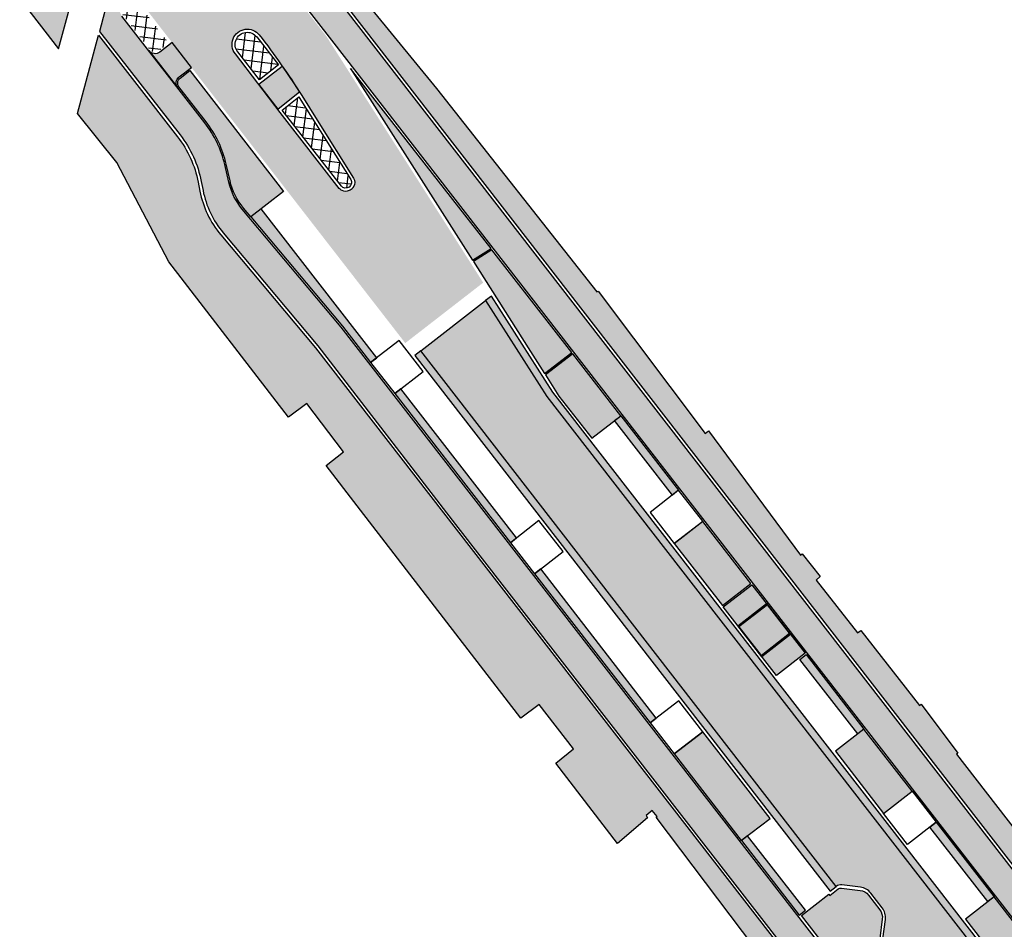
# Model space of a CAD drawing. Header units: metres. Extents: x 197051 to 198393, y 354620 to 355604.
# Tile 8 of 13: x 197231 to 197293, y 355311 to 355369. Entities that reach past the tile are written whole.
import ezdxf

# ---------------------------------------------------------------- set-up
doc = ezdxf.new("R2010")
doc.units = ezdxf.units.M
for name, color, linetype in [('Arcering fietspad', 12, 'Continuous'), ('Arcering geleiders printbeton', 252, 'Continuous'), ('Arcering groen', 103, 'Continuous')]:
    doc.layers.add(name, color=color, linetype=linetype)
for name, color, linetype, lineweight, true_color in [('Arcering goot', 7, 'Continuous', 20, 0xb97150), ('Arcering rijbaan', 7, 'Continuous', 20, 0x45291c), ('Arcering voetpad', 7, 'Continuous', 20, 0x71432d)]:
    doc.layers.add(name, color=color, linetype=linetype, lineweight=lineweight, true_color=true_color)
for name, color, linetype, true_color in [('Arcering inrit', 7, 'Continuous', 0xc33c3c), ('Arcering uitstapstrook', 7, 'Continuous', 0x851e1e), ('Arcering verhoging', 7, 'Continuous', 0xff622e)]:
    doc.layers.add(name, color=color, linetype=linetype, true_color=true_color)
doc.layers.add('poly arcering', color=6, linetype='Continuous', plot=False)
pattern_1 = [(352.8169416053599, (598875.9689776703, 417836.5244728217), (0.07940031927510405, 0.6300163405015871), []), (82.81694160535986, (598875.9689776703, 417836.5244728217), (-0.630016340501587, 0.07940031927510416), [])]

msp = doc.modelspace()

# ---------------------------------------------------------------- hatches: boundary and pattern name
at = {"layer": 'Arcering fietspad'}
h = msp.add_hatch(color=256, dxfattribs=at)
h.dxf.hatch_style = 1
h.paths.add_polyline_path([(197243.006, 355376.791), (197250.3723138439, 355367.3329594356), (197354.6475600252, 355232.8581773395), (197356.0157610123, 355234.1943400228), (197251.2943789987, 355369.2442907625), (197248.4647816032, 355372.8236169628), (197247.5530136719, 355373.9990991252), (197245.825468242, 355376.0719062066), (197244.4431365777, 355377.8868249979), (197239.8699999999, 355383.875), (197239.253, 355381.5609999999), (197240.029, 355380.551), (197240.372, 355380.225)])
h = msp.add_hatch(color=256, dxfattribs=at)
h.dxf.hatch_style = 1
edge = h.paths.add_edge_path()
edge.add_line((197243.4837398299, 355355.0832346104), (197249.5011756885, 355347.8944287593))
edge.add_line((197249.5011756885, 355347.8944287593), (197258.2609382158, 355336.5358545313))
edge.add_line((197258.2609382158, 355336.5358545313), (197293.483186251, 355291.1486794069))
edge.add_line((197293.483186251, 355291.1486794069), (197321.0017259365, 355255.6863423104))
edge.add_arc((197219.8494682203, 355177.2502488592), 127.9999999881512, 31.783491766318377, 37.79093121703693, ccw=False)
edge.add_line((197328.6551623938, 355244.6692440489), (197329.5339542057, 355243.250985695))
edge.add_line((197329.5339542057, 355243.250985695), (197330.7679767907, 355241.2594299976))
edge.add_arc((197378.370468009, 355270.7552404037), 56.00000001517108, 211.7834917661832, 217.8203469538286)
edge.add_line((197334.1339788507, 355236.4167339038), (197344.4389167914, 355223.1270234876))
edge.add_line((197344.4389167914, 355223.1270234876), (197345.8923793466, 355224.2539034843))
edge.add_line((197345.8923793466, 355224.2539034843), (197335.8256277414, 355237.336033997))
edge.add_arc((197383.2218661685, 355274.1272909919), 60.00000006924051, 211.7834917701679, 217.8203469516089, ccw=False)
edge.add_line((197332.2191969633, 355242.5246369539), (197331.1680966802, 355244.2209792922))
edge.add_line((197331.1680966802, 355244.2209792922), (197330.2702469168, 355245.6699947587))
edge.add_arc((197219.8494682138, 355177.250248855), 129.8999999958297, 31.78349176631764, 37.7909312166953)
edge.add_line((197322.5032047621, 355256.8506280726), (197250.9809058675, 355349.0867618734))
edge.add_line((197250.9809058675, 355349.0867618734), (197244.6916292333, 355356.600325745))
edge.add_arc((197247.8355723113, 355359.2319833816), 4.099999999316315, 193.1220267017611, 219.9312318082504, ccw=False)
edge.add_line((197243.8426283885, 355358.3011779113), (197243.581117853, 355359.4229986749))
edge.add_arc((197236.8612853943, 355357.8565211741), 6.900000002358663, 13.12202671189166, 37.82841434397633)
edge.add_line((197242.3112570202, 355362.088283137), (197237.0427061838, 355368.8735070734))
edge.add_line((197237.0427061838, 355368.8735070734), (197236.8148221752, 355369.3032883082))
edge.add_line((197236.8148221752, 355369.3032883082), (197236.1934189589, 355370.0955079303))
edge.add_line((197236.1934189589, 355370.0955079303), (197235.607, 355367.8959999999))
edge.add_line((197235.607, 355367.8959999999), (197240.7371080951, 355361.3105560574))
edge.add_arc((197235.214934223, 355357.0087429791), 7.000000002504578, 11.068561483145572, 37.91884666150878, ccw=False)
edge.add_line((197242.0847213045, 355358.3526274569), (197242.196243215, 355357.7825399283))
edge.add_arc((197248.0846321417, 355358.9344409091), 6.000000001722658, 191.0685614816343, 219.9312318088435)
h = msp.add_hatch(color=256, dxfattribs=at)
h.dxf.hatch_style = 1
edge = h.paths.add_edge_path()
edge.add_line((197240.2339511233, 355367.1891261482), (197239.4485606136, 355366.5859834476))
edge.add_arc((197239.1440237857, 355366.9825402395), 0.4999999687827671, 217.8294966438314, 307.52255508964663, ccw=False)
edge.add_line((197238.749104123, 355366.6758833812), (197240.5891323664, 355364.3061608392))
edge.add_arc((197240.9840578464, 355364.6128102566), 0.5000000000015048, 127.53068816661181, 217.8284143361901, ccw=False)
edge.add_line((197240.6794647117, 355365.0093238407), (197241.4595542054, 355365.6085716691))
edge.add_line((197241.4595542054, 355365.6085716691), (197240.2339511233, 355367.1891261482))
at = {"layer": 'Arcering geleiders printbeton'}
h = msp.add_hatch(dxfattribs=at)
h.set_pattern_fill('ANSI37', color=256, scale=0.2)
h.set_pattern_definition(pattern_1)
edge = h.paths.add_edge_path()
edge.add_line((197236.5676463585, 355371.4975945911), (197237.125978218, 355370.7894451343))
edge.add_line((197237.125978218, 355370.7894451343), (197237.4819584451, 355370.4634632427))
edge.add_line((197237.4819584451, 355370.4634632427), (197240.0140477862, 355367.1463361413))
edge.add_line((197240.0140477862, 355367.1463361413), (197239.3876532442, 355366.6652948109))
edge.add_arc((197239.1440237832, 355366.9825402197), 0.3999999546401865, 217.8284143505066, 307.52255710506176, ccw=False)
edge.add_line((197238.828083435, 355366.7372207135), (197237.1270000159, 355368.9279999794))
edge.add_line((197237.1270000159, 355368.9279999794), (197236.8989999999, 355369.3580000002))
edge.add_line((197236.8989999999, 355369.3580000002), (197236.2259999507, 355370.2159998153))
edge.add_line((197236.2259999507, 355370.2159998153), (197236.5676463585, 355371.4975945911))
h = msp.add_hatch(dxfattribs=at)
h.set_pattern_fill('ANSI37', color=256, scale=0.2)
h.set_pattern_definition(pattern_1)
edge = h.paths.add_edge_path()
edge.add_line((197245.6125576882, 355367.5499414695), (197247.0031048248, 355365.770058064))
edge.add_line((197247.0031048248, 355365.770058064), (197245.7949944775, 355364.8260968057))
edge.add_line((197245.7949944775, 355364.8260968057), (197244.4109196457, 355366.5974791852))
edge.add_arc((197245.0081403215, 355367.0782500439), 0.7666897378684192, 37.968719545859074, 218.834543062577, ccw=False)
h = msp.add_hatch(dxfattribs=at)
h.set_pattern_fill('ANSI37', color=256, scale=0.2)
h.set_pattern_definition(pattern_1)
edge = h.paths.add_edge_path()
edge.add_line((197247.377184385, 355362.697855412), (197247.226429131, 355362.898809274))
edge.add_line((197247.226429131, 355362.898809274), (197248.2866487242, 355363.7272155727))
edge.add_line((197248.2866487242, 355363.7272155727), (197248.4207307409, 355363.5227946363))
edge.add_line((197248.4207307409, 355363.5227946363), (197251.587518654, 355358.4783638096))
edge.add_arc((197251.2740399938, 355358.2929853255), 0.3641895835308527, -140.503330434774, 30.598337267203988, ccw=False)
edge.add_line((197250.9930088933, 355358.0613485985), (197247.377184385, 355362.697855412))
at = {"layer": 'Arcering goot'}
h = msp.add_hatch(color=256, dxfattribs=at)
h.dxf.hatch_style = 1
h.paths.add_polyline_path([(197309.206419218, 355287.2167487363), (197264.4463683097, 355344.9399219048), (197260.550331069, 355351.0658953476), (197260.1694146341, 355350.7703938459), (197264.0533431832, 355344.6634596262), (197308.8270982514, 355286.9226133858)])
h = msp.add_hatch(color=256, dxfattribs=at)
h.dxf.hatch_style = 1
h.paths.add_polyline_path([(197282.4680674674, 355313.5067455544), (197256.050484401, 355347.5750734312), (197255.6712639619, 355347.2808875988), (197282.0876043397, 355313.2140831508)])
at = {"layer": 'Arcering groen'}
h = msp.add_hatch(color=256, dxfattribs=at)
h.dxf.hatch_style = 1
h.paths.add_polyline_path([(197260.5662077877, 355354.0087762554), (197259.3927281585, 355353.2587469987), (197262.8829693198, 355347.7712441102), (197263.9202575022, 355346.1403073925), (197265.6409423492, 355347.479137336)])
h = msp.add_hatch(color=256, dxfattribs=at)
h.dxf.hatch_style = 1
h.paths.add_polyline_path([(197254.7391194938, 355348.1585411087), (197252.9237872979, 355346.7460850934), (197254.336452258, 355344.928255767), (197256.1483612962, 355346.3380567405)])
edge = h.paths.add_edge_path()
edge.add_line((197254.7406901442, 355348.156980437), (197256.1500275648, 355346.3393575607))
edge.add_line((197256.1500275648, 355346.3393575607), (197254.3347859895, 355344.9269549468))
edge.add_line((197254.3347859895, 355344.9269549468), (197252.9225832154, 355346.7471730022))
edge.add_line((197252.9225832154, 355346.7471730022), (197254.7403235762, 355348.1574531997))
h = msp.add_hatch(color=256, dxfattribs=at)
h.dxf.hatch_style = 1
h.paths.add_polyline_path([(197272.5067368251, 355338.626929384), (197270.6914046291, 355337.2144733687), (197272.1040695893, 355335.3966440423), (197273.9159786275, 355336.8064450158)])
edge = h.paths.add_edge_path()
edge.add_line((197272.5083074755, 355338.6253687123), (197273.9176448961, 355336.807745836))
edge.add_line((197273.9176448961, 355336.807745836), (197272.1024033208, 355335.3953432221))
edge.add_line((197272.1024033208, 355335.3953432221), (197270.6902005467, 355337.2155612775))
edge.add_line((197270.6902005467, 355337.2155612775), (197272.5079409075, 355338.625841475))
h = msp.add_hatch(color=256, dxfattribs=at)
h.dxf.hatch_style = 1
h.paths.add_polyline_path([(197263.6245311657, 355336.6999434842), (197261.8091989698, 355335.2874874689), (197263.2218639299, 355333.4696581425), (197265.0337729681, 355334.879459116)])
edge = h.paths.add_edge_path()
edge.add_line((197263.6261018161, 355336.6983828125), (197265.0354392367, 355334.8807599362))
edge.add_line((197265.0354392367, 355334.8807599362), (197263.2201976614, 355333.4683573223))
edge.add_line((197263.2201976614, 355333.4683573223), (197261.8079948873, 355335.2885753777))
edge.add_line((197261.8079948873, 355335.2885753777), (197263.6257352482, 355336.6988555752))
h = msp.add_hatch(color=256, dxfattribs=at)
h.dxf.hatch_style = 1
h.paths.add_polyline_path([(197278.6723361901, 355326.9238930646), (197275.2844891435, 355331.2893135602), (197277.1015372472, 355332.6993975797), (197280.4870742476, 355328.3367970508)])
h = msp.add_hatch(color=256, dxfattribs=at)
h.dxf.hatch_style = 1
h.paths.add_polyline_path([(197272.5098752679, 355325.2412934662), (197270.694543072, 355323.8288374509), (197272.1072080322, 355322.0110081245), (197273.9191170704, 355323.4208090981)])
edge = h.paths.add_edge_path()
edge.add_line((197272.5114459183, 355325.2397327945), (197273.920783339, 355323.4221099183))
edge.add_line((197273.920783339, 355323.4221099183), (197272.1055417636, 355322.0097073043))
edge.add_line((197272.1055417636, 355322.0097073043), (197270.6933389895, 355323.8299253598))
edge.add_line((197270.6933389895, 355323.8299253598), (197272.5110793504, 355325.2402055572))
h = msp.add_hatch(color=256, dxfattribs=at)
h.dxf.hatch_style = 1
h.paths.add_polyline_path([(197287.3533268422, 355319.480558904), (197285.5379946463, 355318.0681028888), (197286.9506596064, 355316.2502735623), (197288.7625686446, 355317.6600745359)])
edge = h.paths.add_edge_path()
edge.add_line((197287.3548974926, 355319.4789982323), (197288.7642349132, 355317.6613753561))
edge.add_line((197288.7642349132, 355317.6613753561), (197286.9489933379, 355316.2489727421))
edge.add_line((197286.9489933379, 355316.2489727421), (197285.5367905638, 355318.0691907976))
edge.add_line((197285.5367905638, 355318.0691907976), (197287.3545309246, 355319.479470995))
h = msp.add_hatch(color=256, dxfattribs=at)
h.dxf.hatch_style = 1
edge = h.paths.add_edge_path()
edge.add_line((197280.2533211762, 355311.6628763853), (197281.9919526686, 355313.011056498))
edge.add_line((197281.9919526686, 355313.011056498), (197282.0532308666, 355312.9320312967))
edge.add_line((197282.0532308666, 355312.9320312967), (197282.583419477, 355313.3431533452))
edge.add_arc((197282.767254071, 355313.1060777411), 0.2999999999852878, 82.8184572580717, 127.7909312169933, ccw=False)
edge.add_line((197282.8047581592, 355313.4037242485), (197283.9771939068, 355313.2559948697))
edge.add_arc((197283.877183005, 355312.4622708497), 0.8000000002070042, 37.7909312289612, 82.81845726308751, ccw=False)
edge.add_line((197284.5093846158, 355312.9524964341), (197285.2306765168, 355312.0223085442))
edge.add_arc((197284.5984749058, 355311.5320829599), 0.8000000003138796, -7.1815427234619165, 37.790931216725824, ccw=False)
edge.add_line((197285.3921989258, 355311.4320720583), (197285.2365827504, 355310.1970437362))
edge.add_arc((197284.9389362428, 355310.2345478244), 0.3000000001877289, 307.7909312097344, 352.81845726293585, ccw=False)
edge.add_line((197285.122770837, 355309.9974722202), (197284.6269151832, 355309.61297284))
edge.add_line((197284.6269151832, 355309.61297284), (197284.6881933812, 355309.5339476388))
edge.add_line((197284.6881933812, 355309.5339476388), (197282.9495618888, 355308.185767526))
edge.add_line((197282.9495618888, 355308.185767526), (197280.2533211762, 355311.6628763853))
at = {"layer": 'Arcering inrit'}
h = msp.add_hatch(color=256, dxfattribs=at)
h.dxf.hatch_style = 1
edge = h.paths.add_edge_path()
edge.add_line((197241.3622259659, 355365.407707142), (197247.3218797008, 355357.7220562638))
edge.add_line((197247.3218797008, 355357.7220562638), (197245.2365943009, 355356.1050716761))
edge.add_line((197245.2365943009, 355356.1050716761), (197244.7683107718, 355356.6645125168))
edge.add_arc((197247.989204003, 355359.3325464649), 4.182410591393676, 192.9396747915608, 219.636725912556, ccw=False)
edge.add_line((197243.913, 355358.3959999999), (197243.678506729, 355359.4457012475))
edge.add_arc((197236.8612853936, 355357.856521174), 7.000000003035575, 13.12202671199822, 37.82841434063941)
edge.add_line((197242.3902421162, 355362.1496130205), (197240.6681174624, 355364.3674907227))
edge.add_arc((197240.9840578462, 355364.6128102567), 0.3999999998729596, 127.5306881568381, 217.828414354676, ccw=False)
edge.add_line((197240.7403833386, 355364.9300211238), (197241.3622259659, 355365.407707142))
h = msp.add_hatch(color=256, dxfattribs=at)
h.dxf.hatch_style = 1
h.paths.add_polyline_path([(197259.3376762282, 355353.3465667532), (197260.5123532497, 355354.0930359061), (197253.8141106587, 355362.6508225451), (197251.5779176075, 355365.5468529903), (197253.547639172, 355362.4512579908), (197257.9961983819, 355355.4561728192)])
h = msp.add_hatch(color=256, dxfattribs=at)
h.dxf.hatch_style = 1
h.paths.add_polyline_path([(197266.9172521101, 355342.0185601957), (197268.7661204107, 355343.448867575), (197265.7159573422, 355347.3823944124), (197263.9725874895, 355346.0579960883), (197264.8341054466, 355344.7028903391)])
h = msp.add_hatch(color=256, dxfattribs=at)
h.dxf.hatch_style = 1
h.paths.add_polyline_path([(197275.2229451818, 355331.3686814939), (197277.0401098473, 355332.7786151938), (197273.9747980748, 355336.7316831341), (197272.1590472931, 355335.3199260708)])
h = msp.add_hatch(color=256, dxfattribs=at)
h.dxf.hatch_style = 1
h.paths.add_polyline_path([(197285.4718182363, 355318.1515947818), (197287.2884430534, 355319.5622246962), (197284.2259431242, 355323.5116664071), (197282.4083455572, 355322.1022909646)])
h = msp.add_hatch(color=256, dxfattribs=at)
h.dxf.hatch_style = 1
h.paths.add_polyline_path([(197272.1674155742, 355321.9422001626), (197276.4279187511, 355316.418476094), (197278.2540005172, 355317.8315706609), (197273.9778958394, 355323.3460936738)])
h = msp.add_hatch(color=256, dxfattribs=at)
h.dxf.hatch_style = 1
h.paths.add_polyline_path([(197293.7452689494, 355307.4820397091), (197295.5624694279, 355308.8920067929), (197292.4988038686, 355312.8427926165), (197290.681244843, 355311.433447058)])
at = {"layer": 'Arcering rijbaan'}
h = msp.add_hatch(color=256, dxfattribs=at)
h.dxf.hatch_style = 1
edge = h.paths.add_edge_path()
edge.add_line((197340.5358256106, 355241.5749307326), (197343.2199698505, 355238.1170890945))
edge.add_line((197343.2199698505, 355238.1170890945), (197339.6581639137, 355235.3303171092))
edge.add_line((197339.6581639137, 355235.3303171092), (197336.829128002, 355238.9461410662))
edge.add_arc((197378.1197031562, 355270.9967265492), 52.26998781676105, 209.6915484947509, 217.819342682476, ccw=False)
edge.add_line((197332.7125249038, 355245.105805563), (197326.6202797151, 355255.7903101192))
edge.add_arc((197284.9304498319, 355231.9978311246), 48.00129136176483, 29.71349931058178, 37.79093121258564)
edge.add_line((197322.8635669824, 355261.4121574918), (197285.2851470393, 355309.8738012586))
edge.add_arc((197284.9389362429, 355310.2345478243), 0.50000000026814, 313.8221059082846, 352.8184572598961)
edge.add_line((197285.4350137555, 355310.1720410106), (197285.5906299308, 355311.4070693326))
edge.add_arc((197284.5984749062, 355311.5320829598), 0.9999999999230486, 352.8184572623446, 397.7909312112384)
edge.add_line((197285.3887269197, 355312.1448649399), (197284.6674350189, 355313.0750528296))
edge.add_arc((197283.8771830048, 355312.4622708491), 1.000000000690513, 37.79093121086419, 82.81845726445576)
edge.add_line((197284.0021966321, 355313.4544258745), (197282.829760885, 355313.6021552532))
edge.add_arc((197282.7672540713, 355313.1060777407), 0.5000000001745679, 82.81845725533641, 126.7493282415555)
edge.add_line((197282.468096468, 355313.5067081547), (197256.0505561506, 355347.5751290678))
edge.add_line((197256.0505561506, 355347.5751290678), (197260.1694146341, 355350.7703938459))
edge.add_line((197260.1694146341, 355350.7703938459), (197264.0533431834, 355344.6634596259))
edge.add_line((197264.0533431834, 355344.6634596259), (197308.8270982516, 355286.9226133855))
edge.add_arc((197309.1058985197, 355286.4952464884), 0.5102666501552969, 123.1191225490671, 174.3920760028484)
edge.add_line((197308.5980740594, 355286.5451100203), (197308.4843801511, 355285.3353872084))
edge.add_arc((197309.5025348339, 355285.2396975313), 1.022641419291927, 174.6309167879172, 262.8253755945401)
edge.add_line((197309.3748132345, 355284.2250632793), (197310.6192934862, 355284.0684087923))
edge.add_arc((197310.6816647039, 355284.565558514), 0.5010469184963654, 262.8491691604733, 305.3643259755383)
edge.add_line((197310.9716574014, 355284.1569606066), (197326.4513111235, 355264.1941876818))
edge.add_arc((197284.9304498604, 355231.9978311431), 52.54129132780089, 29.713499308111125, 37.79093121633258, ccw=False)
edge.add_line((197330.5633367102, 355258.0406215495), (197336.5596538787, 355247.5243550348))
edge.add_arc((197380.4118608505, 355272.5286416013), 50.48000002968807, 209.691550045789, 217.8203469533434)
at = {"layer": 'Arcering uitstapstrook'}
h = msp.add_hatch(color=256, dxfattribs=at)
h.dxf.hatch_style = 1
h.paths.add_polyline_path([(197245.8994260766, 355356.6190486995), (197245.2365943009, 355356.1050716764), (197251.0587864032, 355349.1495162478), (197252.857683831, 355346.8296335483), (197253.2527919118, 355347.1360476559)])
h = msp.add_hatch(color=256, dxfattribs=at)
h.dxf.hatch_style = 1
h.paths.add_polyline_path([(197254.7846927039, 355345.160328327), (197254.3896387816, 355344.8540035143), (197261.7430225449, 355335.3709793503), (197262.1378994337, 355335.6772141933)])
h = msp.add_hatch(color=256, dxfattribs=at)
h.dxf.hatch_style = 1
h.paths.add_polyline_path([(197272.0476818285, 355338.4009728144), (197268.3671580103, 355343.1382112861), (197268.7606790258, 355343.446672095), (197272.4428053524, 355338.7073618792)])
h = msp.add_hatch(color=256, dxfattribs=at)
h.dxf.hatch_style = 1
h.paths.add_polyline_path([(197263.669854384, 355333.7015841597), (197263.2749774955, 355333.3953493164), (197270.6283612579, 355323.9123251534), (197271.023084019, 355324.218440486)])
h = msp.add_hatch(color=256, dxfattribs=at)
h.dxf.hatch_style = 1
h.paths.add_polyline_path([(197284.2269149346, 355323.5105170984), (197283.8299420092, 355323.2065077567), (197280.1539657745, 355327.9469931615), (197280.5464687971, 355328.2567667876)])
h = msp.add_hatch(color=256, dxfattribs=at)
h.dxf.hatch_style = 1
h.paths.add_polyline_path([(197292.1038223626, 355312.5363975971), (197288.4270245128, 355317.2779435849), (197288.82225101, 355317.5842049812), (197292.4988325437, 355312.8429389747)])
h = msp.add_hatch(color=256, dxfattribs=at)
h.dxf.hatch_style = 1
h.paths.add_polyline_path([(197276.8248316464, 355316.7259364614), (197276.429705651, 355316.4195454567), (197280.1130177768, 355311.6806233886), (197280.5082208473, 355311.9870741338)])
at = {"layer": 'Arcering verhoging'}
h = msp.add_hatch(color=256, dxfattribs=at)
h.dxf.hatch_style = 1
edge = h.paths.add_edge_path(flags=16)
edge.add_line((197241.7095458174, 355372.8867395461), (197243.3476754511, 355370.7623975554))
edge.add_arc((197242.5821546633, 355370.1720866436), 0.9666897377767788, -147.9975806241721, 37.63665352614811, ccw=False)
edge.add_line((197241.7623769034, 355369.6597845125), (197240.1242472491, 355371.78412653))
edge.add_arc((197240.8897680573, 355372.3744374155), 0.9666897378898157, 124.834020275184, 217.6366515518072, ccw=False)
edge.add_arc((197240.8671304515, 355372.2639772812), 1.047614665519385, 36.47395931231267, 120.3624802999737, ccw=False)
h.paths.add_polyline_path([(197255.0585153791, 355348.071165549), (197237.49127443, 355370.7261194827), (197237.273, 355370.9260000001), (197236.6320000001, 355371.7390000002), (197237.833, 355376.2395000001), (197239.2282991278, 355381.4683999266), (197242.9266459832, 355376.7301482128), (197250.0265433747, 355367.6130790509), (197260.0142284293, 355351.9156325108)])
edge = h.paths.add_edge_path(flags=16)
edge.add_line((197250.8544242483, 355357.912730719), (197247.0971555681, 355362.7314326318))
edge.add_line((197247.0971555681, 355362.7314326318), (197244.2539302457, 355366.4735549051))
edge.add_arc((197245.0081403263, 355367.0782500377), 0.9666897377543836, 37.932582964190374, 218.7212278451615, ccw=False)
edge.add_arc((197211.7536116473, 355340.9623815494), 43.25027664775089, 31.90071231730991, 38.13898697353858, ccw=False)
edge.add_line((197248.4715878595, 355363.8179422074), (197249.4517220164, 355362.2530619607))
edge.add_line((197249.4517220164, 355362.2530619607), (197251.7652486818, 355358.5732179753))
edge.add_line((197251.7652486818, 355358.5732179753), (197251.8202736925, 355358.4405769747))
edge.add_line((197251.8202736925, 355358.4405769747), (197251.8416302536, 355358.2952980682))
edge.add_line((197251.8416302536, 355358.2952980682), (197251.8271637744, 355358.1675673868))
edge.add_line((197251.8271637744, 355358.1675673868), (197251.788208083, 355358.0521975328))
edge.add_line((197251.788208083, 355358.0521975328), (197251.7311262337, 355357.9624397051))
edge.add_line((197251.7311262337, 355357.9624397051), (197251.6755206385, 355357.8948852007))
edge.add_line((197251.6755206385, 355357.8948852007), (197251.6280302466, 355357.8528287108))
edge.add_line((197251.6280302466, 355357.8528287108), (197251.5613053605, 355357.8046849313))
edge.add_line((197251.5613053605, 355357.8046849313), (197251.4879586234, 355357.7690183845))
edge.add_line((197251.4879586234, 355357.7690183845), (197251.3548451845, 355357.7287379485))
edge.add_line((197251.3548451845, 355357.7287379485), (197251.256376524, 355357.7215047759))
edge.add_line((197251.256376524, 355357.7215047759), (197251.1487461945, 355357.7400197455))
edge.add_line((197251.1487461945, 355357.7400197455), (197251.0507574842, 355357.7726132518))
edge.add_line((197251.0507574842, 355357.7726132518), (197250.9792018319, 355357.8088152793))
edge.add_line((197250.9792018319, 355357.8088152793), (197250.9112532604, 355357.858397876))
edge.add_line((197250.9112532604, 355357.858397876), (197250.8544242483, 355357.912730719))
at = {"layer": 'Arcering voetpad'}
h = msp.add_hatch(color=256, dxfattribs=at)
h.dxf.hatch_style = 1
h.paths.add_polyline_path([(197231.429, 355373.2879999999), (197230.5389552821, 355369.9983495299), (197233.0073098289, 355366.781594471), (197233.8910001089, 355370.0880004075)])
h = msp.add_hatch(color=256, dxfattribs=at)
h.dxf.hatch_style = 1
edge = h.paths.add_edge_path()
edge.add_line((197356.1738114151, 355234.3168964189), (197251.4999430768, 355369.3057470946))
edge.add_line((197251.4999430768, 355369.3057470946), (197251.6565931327, 355370.8706070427))
edge.add_line((197251.6565931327, 355370.8706070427), (197257.0379999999, 355364.2609999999))
edge.add_line((197257.0379999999, 355364.2609999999), (197267.231, 355351.329))
edge.add_line((197267.231, 355351.329), (197267.329, 355351.385))
edge.add_line((197267.329, 355351.385), (197274.122, 355342.324))
edge.add_line((197274.122, 355342.324), (197274.347, 355342.485))
edge.add_line((197274.347, 355342.485), (197280.185, 355334.584))
edge.add_line((197280.185, 355334.584), (197280.3034006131, 355334.6714854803))
edge.add_line((197280.3034006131, 355334.6714854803), (197281.439, 355333.213))
edge.add_line((197281.439, 355333.213), (197281.187, 355332.984))
edge.add_line((197281.187, 355332.984), (197283.81, 355329.6340000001))
edge.add_line((197283.81, 355329.6340000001), (197284.039, 355329.789))
edge.add_line((197284.039, 355329.789), (197287.765, 355325.019))
edge.add_line((197287.765, 355325.019), (197287.8728165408, 355325.0996189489))
edge.add_line((197287.8728165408, 355325.0996189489), (197290.201, 355321.986))
edge.add_line((197290.201, 355321.986), (197290.111, 355321.915))
edge.add_line((197290.111, 355321.915), (197322.581, 355279.99))
edge.add_line((197322.581, 355279.99), (197322.446, 355279.867))
edge.add_line((197322.446, 355279.867), (197328.808, 355271.6450000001))
edge.add_line((197328.808, 355271.6450000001), (197329.0283901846, 355271.8154956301))
edge.add_line((197329.0283901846, 355271.8154956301), (197337.212, 355261.2370000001))
edge.add_line((197337.212, 355261.2370000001), (197337.127, 355261.166))
edge.add_line((197337.127, 355261.166), (197343.11, 355253.699))
edge.add_line((197343.11, 355253.699), (197342.993, 355253.602))
edge.add_line((197342.993, 355253.602), (197343.343, 355253.162))
edge.add_line((197343.343, 355253.162), (197343.435, 355253.225))
edge.add_line((197343.435, 355253.225), (197355.732, 355237.418))
edge.add_line((197355.732, 355237.418), (197355.6416775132, 355237.3504544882))
edge.add_line((197355.6416775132, 355237.3504544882), (197355.992, 355236.882))
edge.add_line((197355.992, 355236.882), (197358.8718393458, 355239.080289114))
edge.add_line((197358.8718393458, 355239.080289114), (197360.6286528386, 355236.7518797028))
edge.add_line((197360.6286528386, 355236.7518797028), (197357.2953984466, 355234.1742698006))
edge.add_arc((197356.8060130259, 355234.8071220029), 0.8000000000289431, 217.7909312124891, 307.71482724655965, ccw=False)
h = msp.add_hatch(color=256, dxfattribs=at)
h.dxf.hatch_style = 1
edge = h.paths.add_edge_path()
edge.add_line((197613.1894262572, 354865.536566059), (197615.289, 354867.262))
edge.add_line((197615.289, 354867.262), (197615.481, 354872.334))
edge.add_line((197615.481, 354872.334), (197613.833, 354874.458))
edge.add_line((197613.833, 354874.458), (197613.35, 354875.072))
edge.add_line((197613.35, 354875.072), (197605.9785867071, 354884.5805037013))
edge.add_line((197605.9785867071, 354884.5805037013), (197604.024, 354887.3169999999))
edge.add_line((197604.024, 354887.3169999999), (197599.0347561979, 354893.7413139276))
edge.add_line((197599.0347561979, 354893.7413139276), (197598.894, 354893.632))
edge.add_line((197598.894, 354893.632), (197596.172, 354897.124))
edge.add_line((197596.172, 354897.124), (197596.312, 354897.2750000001))
edge.add_line((197596.312, 354897.2750000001), (197587.71, 354908.343))
edge.add_line((197587.71, 354908.343), (197587.541, 354908.21))
edge.add_line((197587.541, 354908.21), (197584.617, 354911.9480000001))
edge.add_line((197584.617, 354911.9480000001), (197584.781, 354912.1130000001))
edge.add_line((197584.781, 354912.1130000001), (197573.563, 354926.586))
edge.add_line((197573.563, 354926.586), (197572.2956190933, 354927.0370478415))
edge.add_line((197572.2956190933, 354927.0370478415), (197570.7414630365, 354929.2825533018))
edge.add_line((197570.7414630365, 354929.2825533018), (197568.489, 354932.537))
edge.add_line((197568.489, 354932.537), (197568.446, 354932.616))
edge.add_line((197568.446, 354932.616), (197565.0652967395, 354936.9006133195))
edge.add_line((197565.0652967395, 354936.9006133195), (197564.133, 354936.165))
edge.add_line((197564.133, 354936.165), (197557.833, 354943.9180000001))
edge.add_line((197557.833, 354943.9180000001), (197550.1888124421, 354953.4996590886))
edge.add_line((197550.1888124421, 354953.4996590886), (197543.233, 354962.047))
edge.add_line((197543.233, 354962.047), (197538.447, 354967.93))
edge.add_line((197538.447, 354967.93), (197536.2570000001, 354970.595))
edge.add_line((197536.2570000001, 354970.595), (197537.6356929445, 354971.9686722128))
edge.add_line((197537.6356929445, 354971.9686722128), (197537.462, 354972.143))
edge.add_line((197537.462, 354972.143), (197538.442, 354972.926))
edge.add_line((197538.442, 354972.926), (197538.245, 354973.166))
edge.add_line((197538.245, 354973.166), (197538.1139999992, 354973.0899999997))
edge.add_line((197538.1139999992, 354973.0899999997), (197535.1846588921, 354976.8495714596))
edge.add_line((197535.1846588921, 354976.8495714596), (197535.302, 354976.941))
edge.add_line((197535.302, 354976.941), (197515.257, 355003.199))
edge.add_line((197515.257, 355003.199), (197515.172, 355003.148))
edge.add_line((197515.172, 355003.148), (197507.7541922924, 355012.6435941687))
edge.add_line((197507.7541922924, 355012.6435941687), (197507.852, 355012.72))
edge.add_line((197507.852, 355012.72), (197507.469, 355013.22))
edge.add_line((197507.469, 355013.22), (197507.3610000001, 355013.143))
edge.add_line((197507.3610000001, 355013.143), (197497.648, 355025.787))
edge.add_line((197497.648, 355025.787), (197487.1360000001, 355039.216))
edge.add_line((197487.1360000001, 355039.216), (197487.2500000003, 355039.3100000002))
edge.add_line((197487.2500000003, 355039.3100000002), (197485.8094999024, 355041.2144927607))
edge.add_line((197485.8094999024, 355041.2144927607), (197485.477, 355040.963))
edge.add_line((197485.477, 355040.963), (197483.7485258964, 355043.1617936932))
edge.add_line((197483.7485258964, 355043.1617936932), (197484.037, 355043.4180000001))
edge.add_line((197484.037, 355043.4180000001), (197476.126, 355053.5860000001))
edge.add_line((197476.126, 355053.5860000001), (197471.3, 355059.8610000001))
edge.add_line((197471.3, 355059.8610000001), (197471.26, 355059.822))
edge.add_line((197471.26, 355059.822), (197461.369, 355072.494))
edge.add_line((197461.369, 355072.494), (197461.241, 355072.4400000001))
edge.add_line((197461.241, 355072.4400000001), (197455.944, 355079.174))
edge.add_line((197455.944, 355079.174), (197455.981, 355079.258))
edge.add_line((197455.981, 355079.258), (197453.723, 355082.153))
edge.add_line((197453.723, 355082.153), (197453.819, 355082.221))
edge.add_line((197453.819, 355082.221), (197447.2684241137, 355090.3819799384))
edge.add_line((197447.2684241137, 355090.3819799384), (197447.403, 355090.49))
edge.add_line((197447.403, 355090.49), (197439.09, 355100.957))
edge.add_line((197439.09, 355100.957), (197426.162, 355117.5730000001))
edge.add_line((197426.162, 355117.5730000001), (197426.2199999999, 355117.67))
edge.add_line((197426.2199999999, 355117.67), (197418.821, 355127.312))
edge.add_line((197418.821, 355127.312), (197382.704, 355173.364))
edge.add_line((197382.704, 355173.364), (197355.806059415, 355207.9079236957))
edge.add_line((197355.806059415, 355207.9079236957), (197355.819, 355207.9180000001))
edge.add_line((197355.819, 355207.9180000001), (197355.565, 355208.2380000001))
edge.add_line((197355.565, 355208.2380000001), (197355.3739162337, 355208.4704484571))
edge.add_line((197355.3739162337, 355208.4704484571), (197355.5109222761, 355208.5257180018))
edge.add_line((197355.5109222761, 355208.5257180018), (197352.5933733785, 355211.7531830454))
edge.add_line((197352.5933733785, 355211.7531830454), (197350.6368605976, 355213.5231001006))
edge.add_line((197350.6368605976, 355213.5231001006), (197348.7328767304, 355215.5405912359))
edge.add_line((197348.7328767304, 355215.5405912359), (197348.0453434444, 355216.3494454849))
edge.add_line((197348.0453434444, 355216.3494454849), (197346.9174612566, 355217.7916350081))
edge.add_line((197346.9174612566, 355217.7916350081), (197344.8765198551, 355220.3688849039))
edge.add_line((197344.8765198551, 355220.3688849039), (197342.7572303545, 355223.1239042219))
edge.add_line((197342.7572303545, 355223.1239042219), (197332.9171082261, 355235.8665838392))
edge.add_line((197332.9171082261, 355235.8665838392), (197332.1234570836, 355236.9489055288))
edge.add_line((197332.1234570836, 355236.9489055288), (197330.7616763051, 355238.8367216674))
edge.add_line((197330.7616763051, 355238.8367216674), (197329.7098407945, 355240.3149933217))
edge.add_line((197329.7098407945, 355240.3149933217), (197328.8601595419, 355241.543732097))
edge.add_line((197328.8601595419, 355241.543732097), (197328.1723575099, 355242.5901512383))
edge.add_line((197328.1723575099, 355242.5901512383), (197327.1941327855, 355244.0656587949))
edge.add_line((197327.1941327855, 355244.0656587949), (197326.3854394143, 355245.2686229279))
edge.add_line((197326.3854394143, 355245.2686229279), (197325.4871324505, 355246.5197397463))
edge.add_line((197325.4871324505, 355246.5197397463), (197324.4420902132, 355247.9569064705))
edge.add_line((197324.4420902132, 355247.9569064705), (197322.3837853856, 355250.6200083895))
edge.add_line((197322.3837853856, 355250.6200083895), (197315.9291948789, 355258.9587151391))
edge.add_line((197315.9291948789, 355258.9587151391), (197296.2426778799, 355284.305077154))
edge.add_line((197296.2426778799, 355284.305077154), (197288.3909493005, 355294.4577198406))
edge.add_line((197288.3909493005, 355294.4577198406), (197286.3792248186, 355297.2594894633))
edge.add_line((197286.3792248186, 355297.2594894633), (197285.5319152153, 355298.4952502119))
edge.add_line((197285.5319152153, 355298.4952502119), (197282.4132024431, 355303.0437444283))
edge.add_line((197282.4132024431, 355303.0437444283), (197282.144, 355303.4450000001))
edge.add_line((197282.144, 355303.4450000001), (197279.767, 355306.48))
edge.add_line((197279.767, 355306.48), (197279.798, 355306.505))
edge.add_line((197279.798, 355306.505), (197277.2960000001, 355309.603))
edge.add_line((197277.2960000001, 355309.603), (197271.01, 355317.903))
edge.add_line((197271.01, 355317.903), (197271.0819999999, 355317.944))
edge.add_line((197271.0819999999, 355317.944), (197270.763, 355318.341))
edge.add_line((197270.763, 355318.341), (197270.374, 355318.017))
edge.add_line((197270.374, 355318.017), (197270.468, 355317.879))
edge.add_line((197270.468, 355317.879), (197268.559, 355316.2460000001))
edge.add_line((197268.559, 355316.2460000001), (197264.624, 355321.347))
edge.add_line((197264.624, 355321.347), (197265.762, 355322.2519999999))
edge.add_line((197265.762, 355322.2519999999), (197263.572, 355325.082))
edge.add_line((197263.572, 355325.082), (197262.416, 355324.2079999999))
edge.add_line((197262.416, 355324.2079999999), (197251.9925, 355337.7225))
edge.add_line((197251.9925, 355337.7225), (197250.0196748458, 355340.2851100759))
edge.add_line((197250.0196748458, 355340.2851100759), (197251.1287997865, 355341.1625711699))
edge.add_line((197251.1287997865, 355341.1625711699), (197248.7940000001, 355344.219))
edge.add_line((197248.7940000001, 355344.219), (197247.638, 355343.366))
edge.add_line((197247.638, 355343.366), (197240.016, 355353.247))
edge.add_line((197240.016, 355353.247), (197236.7210000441, 355359.5639999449))
edge.add_line((197236.7210000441, 355359.5639999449), (197234.217, 355362.687))
edge.add_line((197234.217, 355362.687), (197235.5423143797, 355367.6535918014))
edge.add_line((197235.5423143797, 355367.6535918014), (197240.5793316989, 355361.1876471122))
edge.add_arc((197235.2149342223, 355357.0087429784), 6.800000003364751, 11.06856148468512, 37.91884666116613, ccw=False)
edge.add_line((197241.8884416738, 355358.3142307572), (197241.9999635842, 355357.744143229))
edge.add_arc((197248.0846321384, 355358.9344409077), 6.199999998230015, 191.068561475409, 219.9312318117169)
edge.add_line((197243.3303767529, 355354.9548610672), (197249.345414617, 355347.7689200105))
edge.add_line((197249.345414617, 355347.7689200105), (197320.8436755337, 355255.5637859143))
edge.add_arc((197219.8494682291, 355177.2502488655), 127.7999999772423, 31.78349176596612, 37.79093121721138, ccw=False)
edge.add_line((197328.4851534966, 355244.5639018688), (197330.5979678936, 355241.1540878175))
edge.add_arc((197378.3704679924, 355270.7552403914), 56.1999999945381, 211.7834917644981, 217.8202447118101)
edge.add_line((197333.9759298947, 355236.2941756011), (197348.3096434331, 355217.7905610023))
edge.add_arc((197375.3464982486, 355238.734497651), 34.20000000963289, 217.7629378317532, 229.2870154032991)
edge.add_line((197353.0388574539, 355212.811358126), (197353.7235259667, 355212.2221802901))
edge.add_arc((197334.2858740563, 355189.6341815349), 29.79999999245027, 37.81845726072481, 49.28701540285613, ccw=False)
edge.add_line((197357.8266084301, 355207.9063960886), (197476.4724562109, 355055.0507923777))
edge.add_line((197476.4724562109, 355055.0507923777), (197543.0599657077, 354969.2641927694))
edge.add_arc((197535.3216156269, 354963.2566836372), 9.796541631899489, 11.957824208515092, 37.823242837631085, ccw=False)
edge.add_line((197544.9055760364, 354965.2864449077), (197545.1850224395, 354963.9673996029))
edge.add_arc((197555.1635493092, 354966.081400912), 10.20000000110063, 191.9615383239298, 219.1301105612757)
edge.add_line((197547.2512577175, 354959.6443486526), (197559.6044996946, 354944.4599989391))
edge.add_arc((197567.5167912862, 354950.8970511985), 10.20000000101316, 219.1301105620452, 244.5858290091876)
edge.add_arc((197558.9336204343, 354932.8324676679), 9.799999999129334, 37.81717782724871, 64.5858290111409, ccw=False)
edge.add_line((197566.6753384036, 354938.8412781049), (197615.3941991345, 354876.0730423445))
edge.add_arc((197609.2325085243, 354871.2902682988), 7.800087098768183, 6.032363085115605, 37.8190194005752, ccw=False)
edge.add_arc((197627.1329259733, 354873.1818696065), 10.1999990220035, 186.0321865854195, 217.8160709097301)
edge.add_line((197619.0750994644, 354866.9279578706), (197619.5464022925, 354866.3207096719))
edge.add_line((197619.5464022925, 354866.3207096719), (197619.2457160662, 354866.061402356))
edge.add_line((197619.2457160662, 354866.061402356), (197615.3615927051, 354862.8941420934))
edge.add_line((197615.3615927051, 354862.8941420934), (197613.1896667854, 354865.5362734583))
edge.add_line((197613.1896667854, 354865.5362734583), (197613.1894262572, 354865.536566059))
h = msp.add_hatch(color=256, dxfattribs=at)
h.dxf.hatch_style = 1
h.paths.add_polyline_path([(197245.7488592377, 355364.5362368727), (197247.2334900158, 355365.6962583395), (197247.9989547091, 355364.5708076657), (197248.3420372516, 355364.0243055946), (197246.9698781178, 355362.952392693)])

# ---------------------------------------------------------------- linework, layer by layer
at = {"layer": 'poly arcering', "flags": 128}
for points in [[(197243.006, 355376.791), (197250.3723138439, 355367.3329594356), (197354.6475600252, 355232.8581773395), (197356.0157610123, 355234.1943400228), (197251.2943789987, 355369.2442907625), (197248.4647816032, 355372.8236169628), (197247.5530136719, 355373.9990991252), (197245.825468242, 355376.0719062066), (197244.4431365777, 355377.8868249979), (197239.8699999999, 355383.875), (197239.253, 355381.5609999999), (197240.029, 355380.551), (197240.372, 355380.225)], [(197231.429, 355373.2879999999), (197230.5389552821, 355369.9983495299), (197233.0073098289, 355366.781594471), (197233.8910001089, 355370.0880004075)], [(197245.7488592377, 355364.5362368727), (197247.2334900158, 355365.6962583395), (197247.9989547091, 355364.5708076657), (197248.3420372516, 355364.0243055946), (197246.9698781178, 355362.952392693)], [(197259.3376762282, 355353.3465667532), (197260.5123532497, 355354.0930359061), (197253.8141106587, 355362.6508225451), (197251.5779176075, 355365.5468529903), (197253.547639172, 355362.4512579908), (197257.9961983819, 355355.4561728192)], [(197245.8994260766, 355356.6190486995), (197245.2365943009, 355356.1050716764), (197251.0587864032, 355349.1495162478), (197252.857683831, 355346.8296335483), (197253.2527919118, 355347.1360476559)], [(197260.5662077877, 355354.0087762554), (197259.3927281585, 355353.2587469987), (197262.8829693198, 355347.7712441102), (197263.9202575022, 355346.1403073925), (197265.6409423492, 355347.479137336)], [(197254.6751863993, 355348.238972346), (197252.857683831, 355346.8296335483), (197254.3896387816, 355344.8540035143), (197256.2071092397, 355346.2633174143)], [(197266.9172521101, 355342.0185601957), (197268.7661204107, 355343.448867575), (197265.7159573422, 355347.3823944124), (197263.9725874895, 355346.0579960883), (197264.8341054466, 355344.7028903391)], [(197254.7846927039, 355345.160328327), (197254.3896387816, 355344.8540035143), (197261.7430225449, 355335.3709793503), (197262.1378994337, 355335.6772141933)], [(197272.0476818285, 355338.4009728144), (197268.3671580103, 355343.1382112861), (197268.7606790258, 355343.446672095), (197272.4428053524, 355338.7073618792)], [(197272.4428053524, 355338.7073618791), (197270.6236345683, 355337.3000152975), (197272.1590472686, 355335.3199261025), (197273.9742900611, 355336.7323382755)], [(197263.5611177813, 355336.7797129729), (197261.7430225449, 355335.3709793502), (197263.2749774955, 355333.3953493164), (197265.0925571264, 355334.8047478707)], [(197275.2229451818, 355331.3686814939), (197277.0401098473, 355332.7786151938), (197273.9747980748, 355336.7316831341), (197272.1590472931, 355335.3199260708)], [(197263.669854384, 355333.7015841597), (197263.2749774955, 355333.3953493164), (197270.6283612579, 355323.9123251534), (197271.023084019, 355324.218440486)], [(197278.6723361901, 355326.9238930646), (197275.2844891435, 355331.2893135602), (197277.1015372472, 355332.6993975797), (197280.4870742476, 355328.3367970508)], [(197284.2269149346, 355323.5105170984), (197283.8299420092, 355323.2065077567), (197280.1539657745, 355327.9469931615), (197280.5464687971, 355328.2567667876)], [(197272.4455555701, 355325.3214249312), (197270.6283612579, 355323.9123251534), (197272.1603162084, 355321.9366951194), (197273.9778958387, 355323.3460936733)], [(197285.4718182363, 355318.1515947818), (197287.2884430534, 355319.5622246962), (197284.2259431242, 355323.5116664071), (197282.4083455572, 355322.1022909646)], [(197272.1674155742, 355321.9422001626), (197276.4279187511, 355316.418476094), (197278.2540005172, 355317.8315706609), (197273.9778958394, 355323.3460936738)], [(197287.0042311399, 355316.1753741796), (197285.4718182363, 355318.1515947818), (197287.2902898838, 355319.5598429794), (197288.8222486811, 355317.5842031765)], [(197292.1038223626, 355312.5363975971), (197288.4270245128, 355317.2779435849), (197288.82225101, 355317.5842049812), (197292.4988325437, 355312.8429389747)], [(197276.8248316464, 355316.7259364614), (197276.429705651, 355316.4195454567), (197280.1130177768, 355311.6806233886), (197280.5082208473, 355311.9870741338)], [(197293.7452689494, 355307.4820397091), (197295.5624694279, 355308.8920067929), (197292.4988038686, 355312.8427926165), (197290.681244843, 355311.433447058)]]:
    msp.add_lwpolyline(points, close=True, dxfattribs=at)
for points in [[(197251.6565931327, 355370.8706070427), (197257.0379999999, 355364.2609999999), (197267.231, 355351.329), (197267.329, 355351.385), (197274.122, 355342.324), (197274.347, 355342.485), (197280.185, 355334.584), (197280.3034006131, 355334.6714854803), (197281.439, 355333.213), (197281.187, 355332.984), (197283.81, 355329.6340000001), (197284.039, 355329.789), (197287.765, 355325.019), (197287.8728165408, 355325.0996189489), (197290.201, 355321.986), (197290.111, 355321.915), (197322.581, 355279.99), (197322.446, 355279.867), (197328.808, 355271.6450000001), (197329.0283901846, 355271.8154956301), (197337.212, 355261.2370000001)], [(197356.1738114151, 355234.3168964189), (197251.4999430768, 355369.3057470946)], [(197278.0270660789, 355331.5058238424), (197279.5592924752, 355329.5318028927), (197277.7423901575, 355328.121531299), (197276.2038511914, 355330.0920512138), (197278.0270670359, 355331.5058226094), (197278.0270660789, 355331.5058238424)], [(197278.0883547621, 355331.4268067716), (197276.2708172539, 355330.0174408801), (197277.6816711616, 355328.1961750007), (197279.4976205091, 355329.6091283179), (197278.0883547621, 355331.4268067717)]]:
    msp.add_lwpolyline(points, dxfattribs=at)
for points in [[(197236.1934189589, 355370.0955079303), (197235.607, 355367.8959999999), (197240.7371080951, 355361.3105560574, -0.1176954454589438), (197242.0847213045, 355358.3526274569), (197242.196243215, 355357.7825399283, 0.1266072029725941), (197243.4837398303, 355355.0832346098)], [(197243.4837398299, 355355.0832346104), (197249.5011756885, 355347.8944287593), (197258.2609382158, 355336.5358545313), (197293.483186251, 355291.1486794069), (197321.0017259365, 355255.6863423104, -0.02621840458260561), (197328.6551623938, 355244.6692440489), (197329.5339542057, 355243.250985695), (197330.7679767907, 355241.2594299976, 0.02634684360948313), (197334.1339788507, 355236.4167339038), (197344.4389167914, 355223.1270234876), (197345.8923793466, 355224.2539034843), (197335.8256277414, 355237.336033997, -0.02634684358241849), (197332.2191969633, 355242.5246369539), (197331.1680966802, 355244.2209792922), (197330.2702469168, 355245.6699947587, 0.0262184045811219), (197322.5032047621, 355256.8506280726), (197250.9809058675, 355349.0867618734), (197244.6916292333, 355356.600325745, -0.1175137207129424), (197243.8426283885, 355358.3011779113), (197243.581117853, 355359.4229986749, 0.1082215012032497), (197242.3112570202, 355362.088283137), (197237.0427061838, 355368.8735070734)], [(197245.6125576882, 355367.5499414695), (197247.0031048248, 355365.770058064), (197245.7949944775, 355364.8260968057), (197244.4109196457, 355366.5974791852), (197244.410919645, 355366.5974791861, -1.007584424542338), (197245.6125576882, 355367.5499414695, 1.375806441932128e-06), (197245.6135971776, 355367.5483922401)]]:
    msp.add_lwpolyline(points, format="xyb", dxfattribs=at)
at = {"layer": 'poly arcering'}
msp.add_lwpolyline([(197250.8544242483, 355357.912730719), (197247.0971555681, 355362.7314326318), (197244.2539302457, 355366.4735549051, -1.006906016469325), (197245.7706019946, 355367.6725069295, -0.02722633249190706), (197248.4715878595, 355363.8179422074), (197249.4517220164, 355362.2530619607), (197251.7652486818, 355358.5732179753), (197251.8202736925, 355358.4405769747), (197251.8416302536, 355358.2952980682), (197251.8271637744, 355358.1675673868), (197251.788208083, 355358.0521975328), (197251.7311262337, 355357.9624397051), (197251.6755206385, 355357.8948852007), (197251.6280302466, 355357.8528287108), (197251.5613053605, 355357.8046849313), (197251.4879586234, 355357.7690183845), (197251.3548451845, 355357.7287379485), (197251.256376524, 355357.7215047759), (197251.1487461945, 355357.7400197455), (197251.0507574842, 355357.7726132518), (197250.9792018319, 355357.8088152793), (197250.9112532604, 355357.858397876)], format="xyb", close=True, dxfattribs=at)
for points in [[(197277.2960000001, 355309.603), (197271.01, 355317.903), (197271.0819999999, 355317.944), (197270.763, 355318.341), (197270.374, 355318.017), (197270.468, 355317.879), (197268.559, 355316.2460000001), (197264.624, 355321.347), (197265.762, 355322.2519999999), (197263.572, 355325.082), (197262.416, 355324.2079999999), (197251.9925, 355337.7225), (197250.0196748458, 355340.2851100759), (197251.1287997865, 355341.1625711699), (197248.7940000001, 355344.219), (197247.638, 355343.366), (197240.016, 355353.247), (197236.7210000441, 355359.5639999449), (197234.217, 355362.687), (197235.5423143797, 355367.6535918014), (197240.5793316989, 355361.1876471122, -0.1176954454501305), (197241.8884416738, 355358.3142307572), (197241.9999635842, 355357.744143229, 0.1266072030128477), (197243.3303767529, 355354.9548610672), (197249.345414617, 355347.7689200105), (197320.8436755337, 355255.5637859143, -0.02621840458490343)], [(197322.8635669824, 355261.4121574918), (197285.2851470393, 355309.8738012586, 0.1718150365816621), (197285.4350137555, 355310.1720410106), (197285.5906299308, 355311.4070693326, 0.1987875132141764), (197285.3887269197, 355312.1448649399), (197284.6674350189, 355313.0750528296, 0.1990372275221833), (197284.0021966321, 355313.4544258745), (197282.829760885, 355313.6021552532, 0.1940672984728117), (197282.468096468, 355313.5067081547), (197256.0505561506, 355347.5751290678), (197260.1694146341, 355350.7703938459), (197264.0533431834, 355344.6634596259), (197308.8270982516, 355286.9226133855, 0.2275292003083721), (197308.5980740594, 355286.5451100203), (197308.4843801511, 355285.3353872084, 0.4050135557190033), (197309.3748132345, 355284.2250632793), (197310.6192934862, 355284.0684087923, 0.1876650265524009), (197310.9716574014, 355284.1569606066), (197326.4513111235, 355264.1941876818, -0.03525904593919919)]]:
    msp.add_lwpolyline(points, format="xyb", dxfattribs=at)
at = {"layer": 'poly arcering', "flags": 128}
for points in [[(197240.2339511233, 355367.1891261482), (197239.4485606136, 355366.5859834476, -0.4126453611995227), (197238.749104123, 355366.6758833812), (197240.5891323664, 355364.3061608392, -0.4157363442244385), (197240.6794647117, 355365.0093238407), (197241.4595542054, 355365.6085716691)], [(197241.3622259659, 355365.407707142), (197247.3218797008, 355357.7220562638), (197245.2365943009, 355356.1050716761), (197244.7683107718, 355356.6645125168, -0.117017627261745), (197243.913, 355358.3959999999), (197243.678506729, 355359.4457012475, 0.1082215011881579), (197242.3902421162, 355362.1496130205), (197240.6681174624, 355364.3674907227, -0.4157363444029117), (197240.7403833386, 355364.9300211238)], [(197247.377184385, 355362.697855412), (197247.226429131, 355362.898809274), (197248.2866487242, 355363.7272155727), (197248.4207307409, 355363.5227946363), (197251.587518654, 355358.4783638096, -0.9252135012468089), (197250.9930088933, 355358.0613485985)], [(197280.2533211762, 355311.6628763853), (197281.9919526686, 355313.011056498), (197282.0532308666, 355312.9320312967), (197282.583419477, 355313.3431533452, -0.1987875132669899), (197282.8047581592, 355313.4037242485), (197283.9771939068, 355313.2559948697, -0.1990372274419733), (197284.5093846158, 355312.9524964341), (197285.2306765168, 355312.0223085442, -0.1987875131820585), (197285.3921989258, 355311.4320720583), (197285.2365827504, 355310.1970437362, -0.1990372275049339), (197285.122770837, 355309.9974722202), (197284.6269151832, 355309.61297284), (197284.6881933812, 355309.5339476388), (197282.9495618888, 355308.185767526)]]:
    msp.add_lwpolyline(points, format="xyb", close=True, dxfattribs=at)
at = {"layer": 'poly arcering'}
for points in [[(197309.206419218, 355287.2167487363), (197264.4463683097, 355344.9399219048), (197260.550331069, 355351.0658953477), (197260.1694146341, 355350.7703938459), (197264.0533431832, 355344.6634596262), (197308.8270982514, 355286.9226133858), (197309.206419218, 355287.2167487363)], [(197282.4680674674, 355313.5067455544), (197256.050484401, 355347.5750734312), (197255.6712639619, 355347.2808875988), (197282.0876043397, 355313.2140831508), (197282.4680674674, 355313.5067455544)]]:
    msp.add_lwpolyline(points, close=True, dxfattribs=at)

doc.saveas('drawing.dxf')
